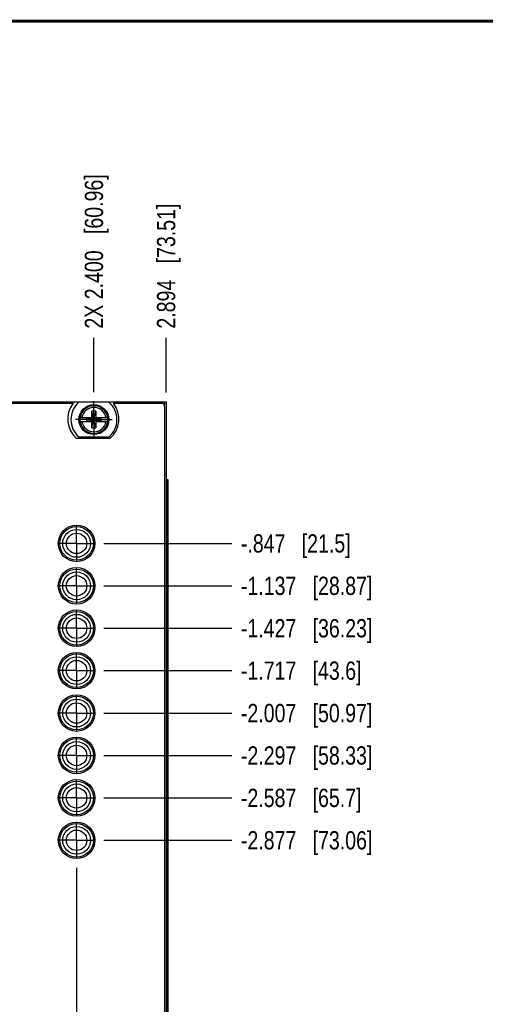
# Model space of a CAD drawing. Header units: inches. Extents: x 0.2 to 16.8, y 0.2 to 10.8.
# Tile 7 of 30: x 5.3 to 8.5, y 4 to 10.8. Entities that reach past the tile are written whole.
import ezdxf

# ---------------------------------------------------------------- set-up
doc = ezdxf.new("R2010")
doc.units = ezdxf.units.IN
doc.header["$LTSCALE"] = 0.935
doc.header["$MEASUREMENT"] = 0
doc.linetypes.add('CENTER', pattern=[0.6, 0.375, -0.075, 0.075, -0.075])
doc.layers.get('0').update_dxf_attribs({"linetype": 'CONTINUOUS'})
doc.layers.add('02___PRT_ALL_AXES', color=7, linetype='CONTINUOUS')
doc.layers.add('DIMENSIONS', color=7, linetype='CONTINUOUS')
doc.styles.get("Standard").update_dxf_attribs({"font": 'txt', "width": 0.8})
doc.dimstyles.new('DIMSTYLE_1', dxfattribs={"dimtxt": 0.125, "dimasz": 0.18, "dimexe": 0.18, "dimexo": 0.0625, "dimgap": 0.09, "dimtad": 0, "dimtih": 1, "dimtoh": 1, "dimdec": 3, "dimzin": 4, "dimdsep": 46, "dimtxsty": 'STANDARD', "dimblk": '_FILLED', "dimblk1": '_FILLED', "dimblk2": '_FILLED', "dimcen": 0.09, "dimadec": 0, "dimazin": 0, "dimtp": 0.01, "dimtm": 0.01, "dimtfac": 1, "dimtdec": 3, "dimtofl": 0, "dimtmove": 0, "dimatfit": 3, "dimldrblk": '_FILLED', "dimfxl": 1, "dimtolj": 1, "dimtzin": 4, "dimarcsym": 0})

# ---------------------------------------------------------------- blocks, each defined once
blk = doc.blocks.new('*D12')
at = {"layer": 'DIMENSIONS', "color": 2, "linetype": 'CONTINUOUS'}
blk.add_line((5.891, 5.1575), (6.7652, 5.1575), dxfattribs=at)
at = {"layer": 'DIMENSIONS', "color": 2, "linetype": 'CONTINUOUS', "insert": (6.8277, 5.22), "char_height": 0.125, "width": 1.425, "attachment_point": 1, "line_spacing_factor": 0.9}
blk.add_mtext('-2.877{\\Ftxt.shx;\\W1.000000;\\H0.125000; }[73.06]', dxfattribs=at)
blk = doc.blocks.new('_FILLED')
at = {"color": 0, "linetype": 'BYBLOCK'}
blk.add_solid([(0, 0), (-1, 0.174), (-1, -0.174)], dxfattribs=at)
blk = doc.blocks.new('*D13')
at = {"layer": 'DIMENSIONS', "color": 2, "linetype": 'CONTINUOUS'}
blk.add_line((5.891, 5.4475), (6.7652, 5.4475), dxfattribs=at)
at = {"layer": 'DIMENSIONS', "color": 2, "linetype": 'CONTINUOUS', "insert": (6.8277, 5.51), "char_height": 0.125, "width": 1.325, "attachment_point": 1, "line_spacing_factor": 0.9}
blk.add_mtext('-2.587{\\Ftxt.shx;\\W1.000000;\\H0.125000; }[65.7]', dxfattribs=at)
blk = doc.blocks.new('*D14')
at = {"layer": 'DIMENSIONS', "color": 2, "linetype": 'CONTINUOUS'}
blk.add_line((5.891, 5.7375), (6.7652, 5.7375), dxfattribs=at)
at = {"layer": 'DIMENSIONS', "color": 2, "linetype": 'CONTINUOUS', "insert": (6.8277, 5.8), "char_height": 0.125, "width": 1.425, "attachment_point": 1, "line_spacing_factor": 0.9}
blk.add_mtext('-2.297{\\Ftxt.shx;\\W1.000000;\\H0.125000; }[58.33]', dxfattribs=at)
blk = doc.blocks.new('*D15')
at = {"layer": 'DIMENSIONS', "color": 2, "linetype": 'CONTINUOUS'}
blk.add_line((5.891, 6.0275), (6.7652, 6.0275), dxfattribs=at)
at = {"layer": 'DIMENSIONS', "color": 2, "linetype": 'CONTINUOUS', "insert": (6.8277, 6.09), "char_height": 0.125, "width": 1.425, "attachment_point": 1, "line_spacing_factor": 0.9}
blk.add_mtext('-2.007{\\Ftxt.shx;\\W1.000000;\\H0.125000; }[50.97]', dxfattribs=at)
blk = doc.blocks.new('*D16')
at = {"layer": 'DIMENSIONS', "color": 2, "linetype": 'CONTINUOUS'}
blk.add_line((5.891, 6.3175), (6.7652, 6.3175), dxfattribs=at)
at = {"layer": 'DIMENSIONS', "color": 2, "linetype": 'CONTINUOUS', "insert": (6.8277, 6.38), "char_height": 0.125, "width": 1.325, "attachment_point": 1, "line_spacing_factor": 0.9}
blk.add_mtext('-1.717{\\Ftxt.shx;\\W1.000000;\\H0.125000; }[43.6]', dxfattribs=at)
blk = doc.blocks.new('*D17')
at = {"layer": 'DIMENSIONS', "color": 2, "linetype": 'CONTINUOUS'}
blk.add_line((5.891, 6.6075), (6.7652, 6.6075), dxfattribs=at)
at = {"layer": 'DIMENSIONS', "color": 2, "linetype": 'CONTINUOUS', "insert": (6.8277, 6.67), "char_height": 0.125, "width": 1.425, "attachment_point": 1, "line_spacing_factor": 0.9}
blk.add_mtext('-1.427{\\Ftxt.shx;\\W1.000000;\\H0.125000; }[36.23]', dxfattribs=at)
blk = doc.blocks.new('*D18')
at = {"layer": 'DIMENSIONS', "color": 2, "linetype": 'CONTINUOUS'}
blk.add_line((5.891, 6.8975), (6.7652, 6.8975), dxfattribs=at)
at = {"layer": 'DIMENSIONS', "color": 2, "linetype": 'CONTINUOUS', "insert": (6.8277, 6.96), "char_height": 0.125, "width": 1.425, "attachment_point": 1, "line_spacing_factor": 0.9}
blk.add_mtext('-1.137{\\Ftxt.shx;\\W1.000000;\\H0.125000; }[28.87]', dxfattribs=at)
blk = doc.blocks.new('*D19')
at = {"layer": 'DIMENSIONS', "color": 2, "linetype": 'CONTINUOUS'}
blk.add_line((5.891, 7.1875), (6.7652, 7.1875), dxfattribs=at)
at = {"layer": 'DIMENSIONS', "color": 2, "linetype": 'CONTINUOUS', "insert": (6.8277, 7.25), "char_height": 0.125, "width": 1.225, "attachment_point": 1, "line_spacing_factor": 0.9}
blk.add_mtext('-.847{\\Ftxt.shx;\\W1.000000;\\H0.125000; }[21.5]', dxfattribs=at)
blk = doc.blocks.new('*D25')
at = {"layer": 'DIMENSIONS', "color": 2, "linetype": 'CONTINUOUS'}
blk.add_line((5.822, 8.2216), (5.822, 8.5935), dxfattribs=at)
at = {"layer": 'DIMENSIONS', "color": 2, "linetype": 'CONTINUOUS', "insert": (5.7595, 8.656), "char_height": 0.125, "width": 1.625, "attachment_point": 1, "rotation": 90, "line_spacing_factor": 0.9}
blk.add_mtext('2X 2.400{\\Ftxt.shx;\\W1.000000;\\H0.125000; }[60.96]', dxfattribs=at)
blk = doc.blocks.new('*D26')
at = {"layer": 'DIMENSIONS', "color": 2, "linetype": 'CONTINUOUS'}
blk.add_line((6.316, 8.2185), (6.316, 8.5935), dxfattribs=at)
at = {"layer": 'DIMENSIONS', "color": 2, "linetype": 'CONTINUOUS', "insert": (6.2535, 8.656), "char_height": 0.125, "width": 1.325, "attachment_point": 1, "rotation": 90, "line_spacing_factor": 0.9}
blk.add_mtext('2.894{\\Ftxt.shx;\\W1.000000;\\H0.125000; }[73.51]', dxfattribs=at)
blk = doc.blocks.new('*D30')
at = {"layer": 'DIMENSIONS', "color": 2, "linetype": 'CONTINUOUS'}
blk.add_line((5.7034, 4.9699), (5.7034, 2.5806), dxfattribs=at)
at = {"layer": 'DIMENSIONS', "color": 2, "linetype": 'CONTINUOUS', "insert": (5.6409, 2.5181), "char_height": 0.125, "width": 1.625, "attachment_point": 3, "rotation": 90, "line_spacing_factor": 0.9}
blk.add_mtext('8X 2.281{\\Ftxt.shx;\\W1.000000;\\H0.125000; }[57.95]', dxfattribs=at)

msp = doc.modelspace()

# ---------------------------------------------------------------- linework, layer by layer
at = {"color": 7, "linetype": 'CONTINUOUS'}
for p, q in [((3.128, 8.156), (6.316, 8.156)), ((5.9257, 8.1525), (5.7182, 8.1525)), ((6.316, 8.156), (6.316, 3.089)), ((5.1597, 8.146), (5.6799, 8.146)), ((5.8082, 7.9769), (5.8357, 8.0911)), ((5.8082, 8.0478), (5.8082, 8.0911)), ((5.8357, 7.9769), (5.8082, 8.0911)), ((5.8357, 8.0911), (5.8082, 8.0911)), ((5.8357, 8.0911), (5.8357, 8.0478)), ((5.9553, 8.146), (6.286, 8.146)), ((6.306, 8.126), (6.306, 3.121)), ((5.7273, 8.0478), (5.8102, 8.0478)), ((5.7273, 8.0202), (5.8102, 8.0202)), ((5.7734, 8.0223), (5.7734, 8.0457)), ((5.7734, 8.0223), (5.8705, 8.0457)), ((5.7734, 8.0457), (5.8102, 8.0457)), ((5.7734, 8.0457), (5.8705, 8.0223)), ((5.8102, 8.0223), (5.7734, 8.0223)), ((5.8082, 7.9769), (5.8082, 8.0202)), ((5.8102, 8.0457), (5.8102, 8.0478)), ((5.8102, 8.0223), (5.8337, 8.0457)), ((5.8337, 8.0223), (5.8102, 8.0457)), ((5.8102, 8.0223), (5.8102, 8.0202)), ((5.8337, 8.0457), (5.8337, 8.0478)), ((5.8337, 8.0478), (5.9166, 8.0478)), ((5.8337, 8.0457), (5.8705, 8.0457)), ((5.8337, 8.0223), (5.8337, 8.0202)), ((5.8705, 8.0223), (5.8337, 8.0223)), ((5.8337, 8.0202), (5.9166, 8.0202)), ((5.8357, 8.0202), (5.8357, 7.9769)), ((5.8705, 8.0223), (5.8705, 8.0457)), ((5.8082, 7.9769), (5.8357, 7.9769)), ((5.9313, 7.905), (5.7038, 7.905)), ((5.7182, 7.9155), (5.9257, 7.9155)), ((6.316, 7.624), (6.3277, 7.624)), ((6.3277, 3.624), (6.3277, 7.624))]:
    msp.add_line(p, q, dxfattribs=at)
at = {"color": 9, "linetype": 'CONTINUOUS'}
for p, q in [((6.304, 8.156), (6.304, 8.1347)), ((6.3189, 3.624), (6.3189, 7.624)), ((6.3275, 7.624), (6.3275, 3.624))]:
    msp.add_line(p, q, dxfattribs=at)
at = {"color": 7, "linetype": 'CONTINUOUS', "const_width": 0.02}
msp.add_lwpolyline([(16.75, 10.7586), (0.25, 10.7586)], dxfattribs=at)
at = {"color": 7, "linetype": 'CONTINUOUS'}
for centre, radius in [((5.822, 8.034), 0.1025), ((5.822, 8.034), 0.098), ((5.7034, 7.1875), 0.125), ((5.7034, 7.1875), 0.115), ((5.7034, 7.1875), 0.095), ((5.7034, 7.1875), 0.07), ((5.7034, 6.8975), 0.125), ((5.7034, 6.8975), 0.115), ((5.7034, 6.8975), 0.095), ((5.7034, 6.8975), 0.07), ((5.7034, 6.6075), 0.125), ((5.7034, 6.6075), 0.115), ((5.7034, 6.6075), 0.095), ((5.7034, 6.6075), 0.07), ((5.7034, 6.3175), 0.125), ((5.7034, 6.3175), 0.115), ((5.7034, 6.3175), 0.095), ((5.7034, 6.3175), 0.07), ((5.7034, 6.0275), 0.125), ((5.7034, 6.0275), 0.115), ((5.7034, 6.0275), 0.095), ((5.7034, 6.0275), 0.07), ((5.7034, 5.7375), 0.125), ((5.7034, 5.7375), 0.115), ((5.7034, 5.7375), 0.095), ((5.7034, 5.7375), 0.07), ((5.7034, 5.4475), 0.125), ((5.7034, 5.4475), 0.115), ((5.7034, 5.4475), 0.095), ((5.7034, 5.4475), 0.07), ((5.7034, 5.1575), 0.125), ((5.7034, 5.1575), 0.115), ((5.7034, 5.1575), 0.095), ((5.7034, 5.1575), 0.07)]:
    msp.add_circle(centre, radius, dxfattribs=at)
for centre, radius, start, end in [((5.822, 8.034), 0.1575, 131.20295, 228.79705), ((5.822, 8.034), 0.1575, 311.20295, 48.79705), ((5.8176, 8.038), 0.175, 141.89221, 229.4642), ((5.8176, 8.038), 0.175, 310.5358, 38.10779), ((6.286, 8.126), 0.02, 0, 90), ((5.822, 8.034), 0.0956, 171.71661, 188.28339), ((5.822, 8.034), 0.0956, 351.71661, 8.28339)]:
    msp.add_arc(centre, radius, start, end, dxfattribs=at)
at = {"color": 9, "linetype": 'CONTINUOUS'}
for radius, start, end in [(0.0947, 8.36374, 171.63626), (0.0832, 9.53359, 170.46641), (0.0947, 188.36374, 351.63626), (0.0832, 189.53359, 350.46641)]:
    msp.add_arc((5.822, 8.034), radius, start, end, dxfattribs=at)
at = {"layer": '02___PRT_ALL_AXES', "color": 7, "linetype": 'CENTER'}
for p, q in [((5.822, 8.034), (5.822, 8.1591)), ((5.822, 8.034), (5.6969, 8.034)), ((5.822, 8.034), (5.822, 7.9089)), ((5.822, 8.034), (5.9471, 8.034)), ((5.7034, 7.1875), (5.7034, 7.3126)), ((5.7034, 7.1875), (5.5783, 7.1875)), ((5.7034, 7.1875), (5.7034, 7.0624)), ((5.7034, 7.1875), (5.8285, 7.1875)), ((5.7034, 6.8975), (5.7034, 7.0226)), ((5.7034, 6.8975), (5.5783, 6.8975)), ((5.7034, 6.8975), (5.7034, 6.7724)), ((5.7034, 6.8975), (5.8285, 6.8975)), ((5.7034, 6.6075), (5.7034, 6.7326)), ((5.7034, 6.6075), (5.5783, 6.6075)), ((5.7034, 6.6075), (5.7034, 6.4824)), ((5.7034, 6.6075), (5.8285, 6.6075)), ((5.7034, 6.3175), (5.7034, 6.4426)), ((5.7034, 6.3175), (5.5783, 6.3175)), ((5.7034, 6.3175), (5.8285, 6.3175)), ((5.7034, 6.3175), (5.7034, 6.1924)), ((5.7034, 6.0275), (5.7034, 6.1526)), ((5.7034, 6.0275), (5.5783, 6.0275)), ((5.7034, 6.0275), (5.8285, 6.0275)), ((5.7034, 6.0275), (5.7034, 5.9024)), ((5.7034, 5.7375), (5.7034, 5.8626)), ((5.7034, 5.7375), (5.5783, 5.7375)), ((5.7034, 5.7375), (5.8285, 5.7375)), ((5.7034, 5.7375), (5.7034, 5.6124)), ((5.7034, 5.4475), (5.7034, 5.5726)), ((5.7034, 5.4475), (5.5783, 5.4475)), ((5.7034, 5.4475), (5.8285, 5.4475)), ((5.7034, 5.4475), (5.7034, 5.3224)), ((5.7034, 5.1575), (5.7034, 5.2826)), ((5.7034, 5.1575), (5.5783, 5.1575)), ((5.7034, 5.1575), (5.8285, 5.1575)), ((5.7034, 5.1575), (5.7034, 5.0324))]:
    msp.add_line(p, q, dxfattribs=at)

# ---------------------------------------------------------------- dimensions: what is measured, and where the dimension line sits
at = {"layer": 'DIMENSIONS', "color": 2, "linetype": 'CONTINUOUS'}
for feature_location, offset, dtype, origin, text, picture, middle in [((5.822, 8.2216), (0, 0.3719), 1, (3.422, 8.1591), '2X <>', '*D25', (5.822, 9.4685)), ((5.89104, 5.15748), (0.87411, 0), 0, (5.82854, 8.03399), '-<>', '*D12', (7.54015, 5.15748)), ((5.89104, 5.44748), (0.87411, 0), 0, (5.82854, 8.03399), '-<>', '*D13', (7.49015, 5.44748)), ((5.89104, 5.73748), (0.87411, 0), 0, (5.82854, 8.03399), '-<>', '*D14', (7.54015, 5.73748)), ((5.89104, 6.02748), (0.87411, 0), 0, (5.82854, 8.03399), '-<>', '*D15', (7.54015, 6.02748)), ((5.89104, 6.31748), (0.87411, 0), 0, (5.82854, 8.03399), '-<>', '*D16', (7.49015, 6.31748)), ((5.89104, 6.60748), (0.87411, 0), 0, (5.82854, 8.03399), '-<>', '*D17', (7.54015, 6.60748)), ((5.89104, 6.89748), (0.87411, 0), 0, (5.82854, 8.03399), '-<>', '*D18', (7.54015, 6.89748)), ((5.89104, 7.18748), (0.87411, 0), 0, (5.82854, 8.03399), '-<>', '*D19', (7.44015, 7.18748)), ((5.7034, 4.9699), (0, -2.3893), 1, (3.422, 5.0324), '8X <>', '*D30', (5.8379, 1.5268))]:
    dim = msp.add_ordinate_dim(feature_location=feature_location, offset=offset, dtype=dtype, origin=origin, text=text, dimstyle='DIMSTYLE_1', dxfattribs=at)
    dim.commit()
    dim.dimension.update_dxf_attribs({"geometry": picture, "text_midpoint": middle})
dim = msp.add_ordinate_dim(feature_location=(6.316, 8.2185), offset=(0, 0.375), dtype=1, origin=(3.422, 8.156), dimstyle='DIMSTYLE_1', dxfattribs=at)
dim.commit()
dim.dimension.update_dxf_attribs({"geometry": '*D26', "text_midpoint": (6.316, 9.3185)})

doc.saveas('drawing.dxf')
